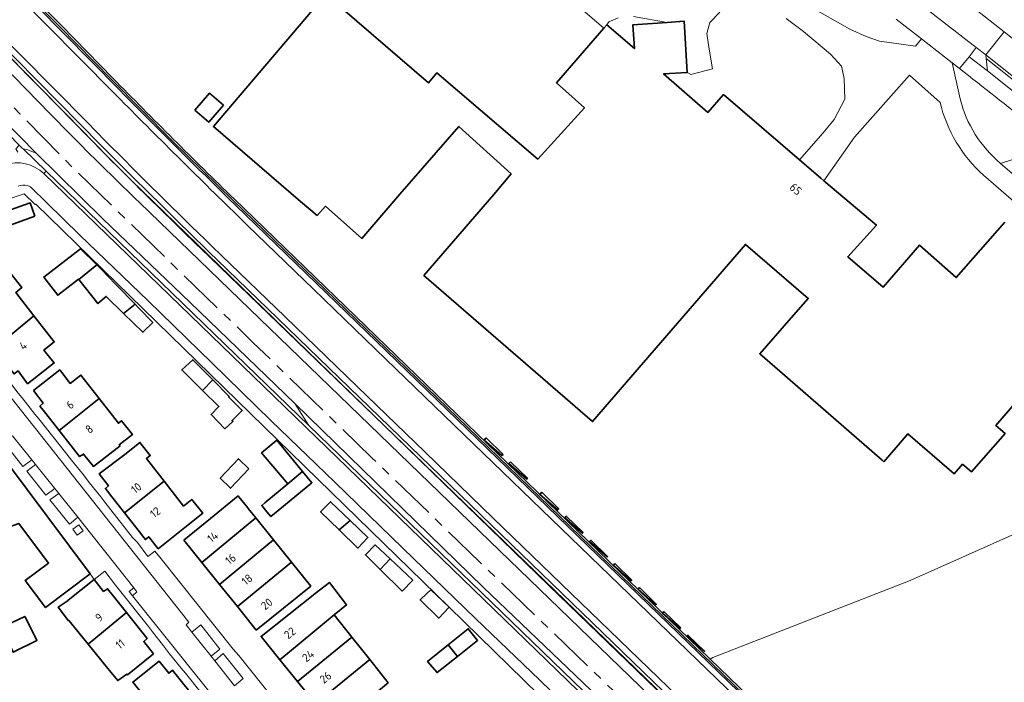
# Model space of a CAD drawing. Extents: x 152761 to 155748, y 459947 to 462743.
# Tile 224 of 256: x 154828 to 154989, y 462168 to 462276. Entities that reach past the tile are written whole.
import ezdxf
from ezdxf.enums import TextEntityAlignment as Align

# ---------------------------------------------------------------- set-up
doc = ezdxf.new("R2010")
doc.units = 0
doc.header["$LTSCALE"] = 0.75
doc.linetypes.add('AM-AS', pattern=[16, 10, -2, 2, -2])
for name, color, linetype, lineweight in [('B-RO-AM-AS_SPOOR-G', 251, 'AM-AS', 18), ('B-RO-GR-BEPLANTING_CULTUUR_HEESTERS-GV', 251, 'CONTINUOUS', 18), ('B-RO-GR-GRAS-GV', 251, 'CONTINUOUS', 13), ('B-RO-GR-GROENVOORZIENING-GV', 251, 'CONTINUOUS', 18), ('B-RO-IE-TERREINAFSCHEIDING_KUNSTMATIG_HEKWERK-G', 251, 'IE-TERREINAFSCHEIDING-KUNSTMATIG', 18), ('B-RO-IE-TERREINAFSCHEIDING_KUNSTMATIG_MUUR-G', 251, 'IE-TERREINAFSCHEIDING-KUNSTMATIG-DICHT', 18), ('B-RO-IE-TERREINAFSCHEIDING_KUNSTMATIG_MUUR-GV', 251, 'CONTINUOUS', 18), ('B-RO-KW-KUNSTWERK_GELUIDSWERING_SCHERM-G', 251, 'CONTINUOUS', 18), ('B-RO-OG-BEBOUWING-GV', 6, 'CONTINUOUS', 35), ('B-RO-OG-BEBOUWING-T18', 1, 'CONTINUOUS', 18), ('B-RO-OG-TERREIN_CULTUURSCHEIDING-GV', 251, 'CONTINUOUS', 18), ('B-RO-VH-VERHARDING_ASFALT-GV', 251, 'CONTINUOUS', 18), ('B-RO-VH-VERHARDING_BETONSTRAATSTEEN-GV', 251, 'CONTINUOUS', 18), ('B-RO-VH-VERHARDING_HALFVERHARDING-GV', 251, 'CONTINUOUS', 18), ('B-RO-VH-VERHARDING_STRAATBAKSTEEN-GV', 251, 'CONTINUOUS', 18), ('B-RO-VH-VERHARDING_TEGEL-GV', 251, 'CONTINUOUS', 18)]:
    doc.layers.add(name, color=color, linetype=linetype, lineweight=lineweight)
doc.styles.add('NLCS-ISO-M200-T18', font='NLCS-ISO.ttf', dxfattribs={"height": 0.36})
doc.linetypes.add('IE-TERREINAFSCHEIDING-KUNSTMATIG', pattern='A,4,[82,NLCS.SHX,S=0.75,R=90,X=0,Y=0],4,-2', length=10)
doc.linetypes.add('IE-TERREINAFSCHEIDING-KUNSTMATIG-DICHT', pattern='A,8,-1,[82,NLCS.SHX,S=0.75,R=90,X=0,Y=0],-1', length=10)

msp = doc.modelspace()

# ---------------------------------------------------------------- linework, layer by layer
at = {"layer": 'B-RO-AM-AS_SPOOR-G', "flags": 128}
msp.add_lwpolyline([(155681.987, 461195.763), (155672.897, 461211.998), (155658.384, 461238), (155648.351, 461255.973), (155631.803, 461285.539), (155617.005, 461312.012), (155604.143, 461335.108), (155586.106, 461367.342), (155573.02, 461390.792), (155559.991, 461413.975), (155544.73, 461441.297), (155529.591, 461468.574), (155516.181, 461492.539), (155500.425, 461520.67), (155487.311, 461544.201), (155472.908, 461569.975), (155459.676, 461593.56), (155452.428, 461606.124), (155446.443, 461616.221), (155440.009, 461626.758), (155432.431, 461638.783), (155427.999, 461645.62), (155419.637, 461658.231), (155411.687, 461669.817), (155404.43, 461680.083), (155396.489, 461691.108), (155386.222, 461704.969), (155375.934, 461718.105), (155367.385, 461728.826), (155358.538, 461739.712), (155349.636, 461750.151), (155339.349, 461762.035), (155326.593, 461776.143), (155315.623, 461787.804), (155302.965, 461800.863), (155286.683, 461817.004), (155279.088, 461824.405), (155265.87, 461837.192), (155251.91, 461850.736), (155235.055, 461867.015), (155223.768, 461877.851), (155210.731, 461890.47), (155196.665, 461904.045), (155180.515, 461919.578), (155162.215, 461937.301), (155146.061, 461952.951), (155129.233, 461969.126), (155112.429, 461985.449), (155089.419, 462007.664), (155069.182, 462027.224), (155049.179, 462046.54), (155031.327, 462063.779), (155013.24, 462081.298), (154991.538, 462102.251), (154971.216, 462121.853), (154947.336, 462145.018), (154926.087, 462165.465), (154903.331, 462187.394), (154885.668, 462204.449), (154866.26, 462223.265), (154854.532, 462234.618), (154837.057, 462251.563), (154828.307, 462260.46), (154819.869, 462269.224), (154807.197, 462281.919), (154798.331, 462290.411), (154775.258, 462312.873), (154762.216, 462325.461), (154742.643, 462344.37), (154723.927, 462362.402), (154710.544, 462375.359), (154692.99, 462392.257), (154675.511, 462409.117), (154657.482, 462426.5), (154637.826, 462445.435), (154617.093, 462465.509), (154594.11, 462487.696), (154586.212, 462495.316)], dxfattribs=at)
at = {"layer": 'B-RO-GR-BEPLANTING_CULTUUR_HEESTERS-GV', "flags": 128}
for points in [[(155144.963, 461974.7), (155145.179, 461974.997), (155145.061, 461975.091), (155144.977, 461974.992), (155142.443, 461977.139), (155044.234, 462071.257), (154985.542, 462127.971), (154984.597, 462128.883), (154863.02, 462246.363), (154853.037, 462256.167), (154843.167, 462266.13), (154834.79, 462274.708), (154829.082, 462280.441), (154828.884, 462280.246), (154830.969, 462278.132), (154844.308, 462264.577)], [(154828.63, 462254.933), (154828.127, 462255.407), (154827.573, 462254.82), (154827.904, 462254.246)], [(154832.149, 462250.767), (154832.53, 462251.161), (154828.76, 462254.807), (154828.63, 462254.933)], [(154843.787, 462252.307), (154843.488, 462252.607), (154842.097, 462254.022)], [(155167.222, 461927.577), (155110.046, 461982.746), (154988.098, 462100.702), (154875.373, 462209.725), (154832.53, 462251.161), (154832.149, 462250.767), (154987.605, 462100.363), (154993.68, 462094.158)], [(154847.739, 462246.089), (154991.355, 462107.365), (155140.92, 461962.856), (155142.094, 461964.09), (155136.932, 461970.298), (154993.08, 462108.477), (154992.782, 462108.765), (154992.518, 462108.491), (154992.457, 462108.428), (154887.644, 462209.685), (154857.734, 462238.58)], [(154863.489, 462245.55), (155045.478, 462069.704), (155142.795, 461976.399), (155143.561, 461975.763), (155144.963, 461974.7)]]:
    msp.add_lwpolyline(points, dxfattribs=at)
at = {"layer": 'B-RO-GR-BEPLANTING_CULTUUR_HEESTERS-GV'}
for points in [[(154842.097, 462254.022, -0.0001507), (154823.795, 462272.646)], [(154826.677, 462267.222, 0.010736), (154847.739, 462246.089)], [(154844.308, 462264.577, 0.0043446), (154863.489, 462245.55)], [(154825.812, 462252.201, -0.2856042), (154832.149, 462250.767)], [(154846.372, 462249.719, -0.0009667), (154843.787, 462252.307)], [(154857.734, 462238.58, -0.0041767), (154846.372, 462249.719)]]:
    msp.add_lwpolyline(points, format="xyb", dxfattribs=at)
at = {"layer": 'B-RO-GR-GRAS-GV', "flags": 128}
msp.add_lwpolyline([(154828.127, 462255.407), (154828.63, 462254.933), (154828.76, 462254.807), (154829.375, 462254.702), (154830.878, 462254.084), (154817.056, 462268.204), (154806.335, 462278.914), (154795.663, 462289.26), (154794.794, 462288.338), (154803.427, 462280.488), (154813.981, 462269.857), (154824.526, 462259.07)], close=True, dxfattribs=at)
at = {"layer": 'B-RO-GR-GROENVOORZIENING-GV', "flags": 128}
for points in [[(154984.232, 462271.334), (154983.047, 462269.83), (154986.059, 462267.529), (154985.85, 462269.56), (154985.792, 462270.117)], [(154873.091, 462213.297), (154856.028, 462229.779), (154841.782, 462243.393), (154830.878, 462254.084), (154829.375, 462254.702), (154828.76, 462254.807), (154832.53, 462251.161), (154875.373, 462209.725)], [(155168.12, 461927.617), (155161.431, 461934.055), (155143.562, 461951.538), (155119.541, 461974.592), (155051.469, 462040.466), (155026.839, 462064.039), (154986.833, 462103.233), (154970.491, 462118.951), (154951.346, 462137.418), (154936.429, 462152.155), (154903.829, 462183.355), (154873.091, 462213.297), (154875.373, 462209.725), (154988.098, 462100.702), (155110.046, 461982.746), (155167.222, 461927.577), (155167.65, 461927.164)], [(154837.601, 462191.84), (154838.571, 462192.547), (154837.865, 462193.518), (154836.896, 462192.811)], [(154846.64, 462181.968), (154847.339, 462182.57), (154846.807, 462183.243), (154846.069, 462182.66)]]:
    msp.add_lwpolyline(points, close=True, dxfattribs=at)
at = {"layer": 'B-RO-IE-TERREINAFSCHEIDING_KUNSTMATIG_HEKWERK-G', "flags": 128}
for points in [[(154920.005, 462277.452), (154923.475, 462274.472)], [(154828.63, 462254.933), (154828.127, 462255.407)], [(154828.63, 462254.933), (154828.76, 462254.807)], [(154828.76, 462254.807), (154832.53, 462251.161)], [(154832.53, 462251.161), (154875.373, 462209.725)], [(154847.739, 462246.089), (154991.355, 462107.365)], [(154875.373, 462209.725), (154988.098, 462100.702), (155110.046, 461982.746), (155167.222, 461927.577)], [(155000, 462196.283), (154973.432, 462184.426)], [(154973.432, 462184.426), (154941.253, 462171.901)], [(154941.253, 462171.901), (154940.823, 462171.632)]]:
    msp.add_lwpolyline(points, dxfattribs=at)
at = {"layer": 'B-RO-IE-TERREINAFSCHEIDING_KUNSTMATIG_HEKWERK-G'}
msp.add_lwpolyline([(154826.677, 462267.222, 0.010736), (154847.739, 462246.089)], format="xyb", dxfattribs=at)
at = {"layer": 'B-RO-IE-TERREINAFSCHEIDING_KUNSTMATIG_MUUR-G', "flags": 128}
for points in [[(154829.082, 462280.441), (154834.79, 462274.708), (154843.167, 462266.13), (154853.037, 462256.167), (154863.02, 462246.363), (154984.597, 462128.883)], [(154835.02, 462274.935), (154830.017, 462279.965)], [(154843.398, 462266.356), (154835.02, 462274.935)], [(154843.488, 462252.607), (154842.097, 462254.022)], [(154843.787, 462252.307), (154843.488, 462252.607)], [(154879.026, 462198.84), (154830.847, 462245.803)], [(154940.701, 462171.75), (154863.245, 462246.595)], [(154887.644, 462209.685), (154857.734, 462238.58)], [(154992.457, 462108.428), (154887.644, 462209.685)], [(154898.276, 462180.076), (154879.026, 462198.84)], [(154925.079, 462153.919), (154898.276, 462180.076)], [(154940.823, 462171.632), (154940.701, 462171.75)], [(154965.879, 462147.42), (154940.823, 462171.632)]]:
    msp.add_lwpolyline(points, dxfattribs=at)
at = {"layer": 'B-RO-IE-TERREINAFSCHEIDING_KUNSTMATIG_MUUR-G'}
for points in [[(154842.097, 462254.022, -0.0001507), (154823.795, 462272.646)], [(154863.245, 462246.595, -0.0070188), (154843.398, 462266.356)], [(154846.372, 462249.719, -0.0009667), (154843.787, 462252.307)], [(154857.734, 462238.58, -0.0041767), (154846.372, 462249.719)]]:
    msp.add_lwpolyline(points, format="xyb", dxfattribs=at)
at = {"layer": 'B-RO-IE-TERREINAFSCHEIDING_KUNSTMATIG_MUUR-GV', "flags": 128}
for points in [[(154843.398, 462266.356), (154835.02, 462274.935), (154830.017, 462279.965), (154829.508, 462280.477), (154829.323, 462280.663), (154829.082, 462280.441), (154834.79, 462274.708), (154843.167, 462266.13), (154853.037, 462256.167), (154863.02, 462246.363), (154984.597, 462128.883), (154985.542, 462127.971), (155044.234, 462071.257), (155142.443, 461977.139), (155144.977, 461974.992), (155145.061, 461975.091), (155145.186, 461975.238), (155144.939, 461975.447)], [(154841.426, 462255.432), (154824.106, 462272.953)], [(154842.097, 462254.022), (154843.488, 462252.607), (154843.787, 462252.307)], [(155144.939, 461975.447), (155142.659, 461977.379), (155123.553, 461995.689), (155116.655, 462002.3), (155090.984, 462026.902), (155085.937, 462031.739), (155053.756, 462062.579), (155044.458, 462071.49), (155032.313, 462083.226), (155026.382, 462088.957), (155009.521, 462105.25), (155006.941, 462107.742), (155002.023, 462112.494), (154999.473, 462114.958), (154982.052, 462131.792), (154965.879, 462147.42), (154940.823, 462171.632), (154940.701, 462171.75), (154863.245, 462246.595)], [(154857.734, 462238.58), (154887.644, 462209.685), (154992.457, 462108.428), (154992.518, 462108.491), (154992.782, 462108.765), (154860.425, 462236.714)]]:
    msp.add_lwpolyline(points, dxfattribs=at)
at = {"layer": 'B-RO-IE-TERREINAFSCHEIDING_KUNSTMATIG_MUUR-GV'}
for points in [[(154823.795, 462272.646, 0.0001507), (154842.097, 462254.022)], [(154863.245, 462246.595, -0.0070188), (154843.398, 462266.356)], [(154860.425, 462236.714, -0.0037914), (154841.426, 462255.432)], [(154843.787, 462252.307, 0.0009667), (154846.372, 462249.719)], [(154846.372, 462249.719, 0.0041767), (154857.734, 462238.58)]]:
    msp.add_lwpolyline(points, format="xyb", dxfattribs=at)
at = {"layer": 'B-RO-KW-KUNSTWERK_GELUIDSWERING_SCHERM-G', "flags": 128}
for points in [[(154842.097, 462254.022), (154823.891, 462272.499)], [(154843.787, 462252.307), (154842.097, 462254.022)], [(154846.372, 462249.719), (154845.562, 462250.505), (154843.787, 462252.307)], [(154887.644, 462209.685), (154846.372, 462249.719)], [(154992.418, 462108.452), (154914.564, 462183.572), (154887.644, 462209.685)]]:
    msp.add_lwpolyline(points, dxfattribs=at)
at = {"layer": 'B-RO-OG-BEBOUWING-GV', "flags": 128}
for points in [[(154878.13, 462280.022), (154859.808, 462258.456), (154874.038, 462246.209), (154876.731, 462243.944), (154878.076, 462245.446), (154884.037, 462240.211), (154890.223, 462247.447), (154899.857, 462258.456), (154908.346, 462250.739), (154905.566, 462247.387), (154894.147, 462234.186), (154921.658, 462210.339), (154946.565, 462239.241), (154956.834, 462230.418), (154953.673, 462226.824), (154948.908, 462221.407), (154952.163, 462218.576), (154968.876, 462204.04), (154969.142, 462203.809), (154972.474, 462207.665), (154973.079, 462208.365), (154980.643, 462201.834), (154981.988, 462203.386), (154983.441, 462202.139), (154988.923, 462208.398), (154987.421, 462209.694), (154996.317, 462220.032)], [(154988.891, 462242.877), (154980.965, 462233.815), (154974.956, 462239.1), (154969.024, 462232.242), (154963.264, 462237.227), (154967.95, 462242.384), (154959.372, 462249.585), (154958.859, 462250.016), (154955.378, 462253.006), (154942.98, 462263.657), (154940.448, 462260.755), (154933.217, 462267.026), (154937.086, 462267.266), (154936.566, 462275.63), (154933.813, 462275.43), (154928.218, 462275.025), (154928.459, 462271.152), (154923.971, 462275.044), (154923.475, 462274.472), (154915.778, 462265.586), (154920.322, 462261.504), (154912.723, 462253.146), (154896.246, 462267.185), (154894.906, 462265.584), (154878.512, 462279.693)]]:
    msp.add_lwpolyline(points, dxfattribs=at)
for points in [[(154861.434, 462261.941), (154859.175, 462263.896), (154856.806, 462261.13), (154859.065, 462259.175)], [(154830.711, 462243.859), (154829.901, 462245.995), (154825.819, 462244.563), (154826.645, 462242.379), (154827.262, 462242.604)], [(154840.807, 462235.909), (154838.132, 462238.504), (154832.158, 462233.91), (154834.428, 462230.937), (154837.793, 462233.585), (154837.851, 462233.512)], [(154847.025, 462229.469), (154844.026, 462232.589), (154843.86, 462232.746), (154841.544, 462235.156), (154840.807, 462235.909), (154837.851, 462233.512), (154840.968, 462229.584), (154842.326, 462230.761), (154845.161, 462227.987)], [(154819.888, 462228.785), (154821.442, 462226.889), (154820.794, 462226.389), (154821.22, 462225.848), (154821.745, 462225.18), (154824.035, 462222.27), (154830.539, 462227.584), (154827.584, 462231.378), (154828.556, 462232.192), (154826.854, 462234.328), (154824.13, 462232.191)], [(154845.161, 462227.987), (154848.303, 462224.913), (154849.908, 462226.48), (154847.581, 462228.891), (154847.025, 462229.469)], [(154827.051, 462218.438), (154827.31, 462218.108), (154827.959, 462218.608), (154829.514, 462216.513), (154833.854, 462219.919), (154833.81, 462219.974), (154832.166, 462222.006), (154833.858, 462223.323), (154833.058, 462224.35), (154830.539, 462227.584), (154824.035, 462222.27), (154826.346, 462219.334)], [(154859.711, 462217.137), (154856.444, 462220.416), (154854.649, 462218.763), (154858.028, 462215.431)], [(154830.466, 462215.415), (154832.071, 462213.369), (154831.522, 462212.869), (154831.816, 462212.496), (154832.454, 462211.682), (154834.65, 462208.887), (154841.18, 462214.113), (154838.207, 462217.93), (154836.461, 462216.576), (154834.757, 462218.772)], [(154859.711, 462217.137), (154858.028, 462215.431), (154860.708, 462212.787), (154859.428, 462211.53), (154861.698, 462209.178), (154862.995, 462210.367), (154862.86, 462210.53), (154864.509, 462212.151), (154862.319, 462214.347), (154862.406, 462214.432)], [(154837.773, 462204.912), (154837.989, 462204.638), (154838.638, 462205.038), (154840.243, 462203.043), (154844.583, 462206.4), (154844.452, 462206.562), (154846.605, 462208.239), (154844.846, 462210.497), (154844.317, 462210.085), (154841.18, 462214.113), (154834.65, 462208.887), (154837.001, 462205.896)], [(154851.799, 462200.614), (154848.896, 462204.318), (154849.509, 462204.798), (154847.821, 462206.954), (154845.586, 462205.152), (154841.194, 462201.845), (154842.699, 462199.899), (154842.2, 462199.449), (154842.535, 462199.021), (154843.259, 462198.095), (154845.296, 462195.492)], [(154871.925, 462200.175), (154874.359, 462202.206), (154870.145, 462207.309), (154867.672, 462205.243)], [(154904.298, 462207.69), (154903.964, 462207.305), (154906.862, 462204.795), (154907.046, 462205.006)], [(154826.046, 462203.763), (154821.357, 462200.105), (154821.407, 462199.905), (154824.029, 462192.335), (154828.069, 462193.723), (154832.932, 462187.287), (154829.091, 462184.431), (154832.451, 462180.04), (154839.731, 462185.55)], [(154865.593, 462202.669), (154863.917, 462204.277), (154860.917, 462201.116), (154862.619, 462199.494)], [(154908.274, 462203.807), (154908.003, 462203.494), (154910.901, 462200.983), (154911.022, 462201.123)], [(154874.359, 462202.206), (154871.925, 462200.175), (154868.215, 462197.107), (154867.701, 462196.682), (154868.542, 462195.661), (154869.196, 462194.868), (154870.654, 462196.069), (154875.874, 462200.371)], [(154851.799, 462200.614), (154845.296, 462195.492), (154847.731, 462192.378), (154848.458, 462191.449), (154848.717, 462191.118), (154849.266, 462191.568), (154850.821, 462189.623), (154855.161, 462193.08), (154858.077, 462195.403), (154856.287, 462197.65), (154854.955, 462196.588)], [(154854.965, 462191.031), (154857.912, 462187.386), (154866.746, 462194.635), (154865.494, 462196.193), (154865.402, 462196.307), (154863.975, 462198.083), (154863.882, 462198.198), (154863.846, 462198.243), (154859.313, 462194.562)], [(154882.103, 462194.211), (154878.892, 462197.276), (154877.297, 462195.624), (154880.311, 462192.698)], [(154916.127, 462196.137), (154913.378, 462198.821), (154913.067, 462198.462), (154915.965, 462195.951)], [(154857.912, 462187.386), (154860.796, 462183.817), (154869.621, 462191.058), (154866.746, 462194.635)], [(154880.311, 462192.698), (154883.358, 462189.74), (154885.004, 462191.443), (154882.103, 462194.211)], [(154920.102, 462192.254), (154917.355, 462194.938), (154917.105, 462194.65), (154920.003, 462192.139)], [(154860.796, 462183.817), (154863.713, 462180.194), (154872.537, 462187.432), (154869.621, 462191.058)], [(154921.346, 462191.039), (154921.144, 462190.806), (154924.042, 462188.295), (154924.094, 462188.355)], [(154887.009, 462186.255), (154888.633, 462187.968), (154886.205, 462190.245), (154884.61, 462188.643)], [(154888.633, 462187.968), (154887.009, 462186.255), (154890.573, 462182.709), (154892.317, 462184.512)], [(154863.713, 462180.194), (154866.797, 462176.364), (154875.676, 462183.527), (154872.537, 462187.432)], [(154925.283, 462187.195), (154925.035, 462186.909), (154927.933, 462184.399), (154928.03, 462184.511)], [(154843.447, 462181.967), (154842.763, 462182.828), (154842.539, 462183.11), (154841.89, 462182.659), (154840.385, 462184.603), (154836.096, 462181.248), (154836.141, 462181.192), (154834.495, 462180.086), (154836.177, 462177.89), (154836.254, 462177.95), (154839.375, 462174.089), (154845.639, 462179.211)], [(154876.628, 462182.48), (154867.598, 462175.316), (154870.666, 462171.503), (154879.529, 462178.825), (154881.529, 462180.477), (154878.73, 462184.103)], [(154894.617, 462182.3), (154893.525, 462181.266), (154896.58, 462178.324), (154898.276, 462180.076), (154895.27, 462182.919)], [(154929.289, 462183.282), (154929.058, 462183.015), (154931.956, 462180.504), (154932.037, 462180.598)], [(154825.245, 462176.763), (154827.177, 462172.756), (154831.021, 462174.65), (154830.957, 462174.811), (154829.048, 462178.597)], [(154850.012, 462172.481), (154848.458, 462174.477), (154849.006, 462174.977), (154848.787, 462175.252), (154848.122, 462176.089), (154845.639, 462179.211), (154839.375, 462174.089), (154842.603, 462170.094), (154844.214, 462168.137), (154845.676, 462169.195), (154845.772, 462169.075)], [(154873.498, 462167.983), (154882.382, 462175.23), (154879.529, 462178.825), (154870.666, 462171.503)], [(154936.026, 462176.701), (154933.278, 462179.386), (154933.048, 462179.12), (154935.946, 462176.61)], [(154899.594, 462172.06), (154902.887, 462174.69), (154901.383, 462176.586), (154898.098, 462173.932)], [(154876.439, 462164.328), (154885.298, 462171.555), (154882.382, 462175.23), (154873.498, 462167.983)], [(154939.952, 462172.867), (154937.204, 462175.551), (154937.036, 462175.357)], [(154898.098, 462173.932), (154894.748, 462171.225), (154896.301, 462169.429), (154899.594, 462172.06)], [(154885.298, 462171.555), (154876.439, 462164.328), (154879.48, 462160.549), (154888.308, 462167.763)], [(154850.018, 462160.735), (154856.384, 462165.768), (154854.187, 462168.506), (154853.537, 462169.316), (154853.117, 462169.839), (154852.518, 462169.338), (154850.965, 462171.284), (154846.674, 462167.877), (154848.329, 462165.782), (154846.882, 462164.63)]]:
    msp.add_lwpolyline(points, close=True, dxfattribs=at)
at = {"layer": 'B-RO-OG-TERREIN_CULTUURSCHEIDING-GV', "flags": 128}
msp.add_lwpolyline([(155000, 462196.283), (154973.432, 462184.426), (154941.253, 462171.901), (154940.823, 462171.632), (154965.879, 462147.42), (154974.35, 462151.315), (154994.935, 462160.332)], dxfattribs=at)
at = {"layer": 'B-RO-VH-VERHARDING_ASFALT-GV', "flags": 128}
for points in [[(154843.457, 462264.056), (154832.615, 462275.039), (154832.123, 462275.537), (154821.699, 462285.927), (154810.627, 462296.729), (154804.535, 462302.571), (154803.647, 462303.445), (154802.975, 462304.148), (154802.939, 462304.185), (154802.247, 462304.94), (154802.062, 462305.151), (154802, 462304.968), (154802.866, 462304.044), (154800.206, 462300.404), (154799.128, 462299.024), (154799.551, 462298.706), (154799.459, 462298.57), (154799.405, 462298.49), (154799.36, 462298.424)], [(154844.308, 462264.577), (154830.969, 462278.132), (154828.884, 462280.246), (154825.332, 462283.846), (154809.564, 462299.18), (154809.709, 462299.325), (154805, 462303.815), (154804.624, 462302.799), (154804.535, 462302.571), (154810.627, 462296.729), (154821.699, 462285.927), (154832.123, 462275.537), (154832.615, 462275.039), (154843.457, 462264.056)], [(154799.54, 462298.316), (154801.784, 462296.17), (154805.652, 462292.48), (154817.43, 462281.025), (154821.173, 462277.363), (154828.359, 462270.12), (154839.199, 462259.13), (154842.156, 462256.127)], [(154842.156, 462256.127), (154839.199, 462259.13), (154828.359, 462270.12), (154821.173, 462277.363), (154817.43, 462281.025), (154805.652, 462292.48), (154801.784, 462296.17), (154801.657, 462295.979), (154801.279, 462295.413), (154801.22, 462295.324), (154814.057, 462282.863), (154820.32, 462276.783), (154824.106, 462272.953), (154841.426, 462255.432)], [(154993.68, 462094.158), (154987.605, 462100.363), (154832.149, 462250.767)], [(154829.978, 462248.591), (154838.034, 462240.762), (154849.157, 462230.007), (154859.544, 462219.927), (154869.194, 462210.55), (154879.586, 462200.473), (154890.711, 462189.732), (154902.539, 462178.265), (154912.976, 462168.236), (154922.672, 462158.874), (154933.08, 462148.81), (154944.245, 462138.066), (154953.936, 462128.722), (154965.757, 462117.262), (154976.201, 462107.208), (154986.44, 462097.315)], [(155145.933, 461974.399), (155145.179, 461974.997), (155144.963, 461974.7), (155143.561, 461975.763), (155142.795, 461976.399), (155045.478, 462069.704), (154863.489, 462245.55)], [(154863.064, 462244.578), (154865.385, 462242.331), (154876.133, 462231.93), (154887.954, 462220.509), (154899.054, 462209.789), (154910.155, 462199.071), (154921.266, 462188.351), (154932.364, 462177.625), (154943.467, 462166.88), (154954.577, 462156.142), (154965.666, 462145.406), (154976.74, 462134.661), (154987.856, 462123.955), (154998.233, 462113.919)], [(154998.233, 462113.919), (154987.856, 462123.955), (154976.74, 462134.661), (154965.666, 462145.406), (154954.577, 462156.142), (154943.467, 462166.88), (154932.364, 462177.625), (154921.266, 462188.351), (154910.155, 462199.071), (154899.054, 462209.789), (154887.954, 462220.509), (154876.133, 462231.93), (154865.385, 462242.331), (154863.064, 462244.578)], [(154993.746, 462109.249), (154983.363, 462119.259), (154972.029, 462130.229), (154960.931, 462140.967), (154949.845, 462151.708), (154938.739, 462162.44), (154927.636, 462173.173), (154916.543, 462183.879), (154905.448, 462194.604), (154894.336, 462205.344), (154883.237, 462216.053), (154871.497, 462227.403), (154861.124, 462237.418), (154859.536, 462238.968)], [(154859.536, 462238.968), (154861.124, 462237.418), (154871.497, 462227.403), (154883.237, 462216.053), (154894.336, 462205.344), (154905.448, 462194.604), (154916.543, 462183.879), (154927.636, 462173.173), (154938.739, 462162.44), (154949.845, 462151.708), (154960.931, 462140.967), (154972.029, 462130.229), (154983.363, 462119.259), (154993.746, 462109.249)], [(154860.425, 462236.714), (154992.782, 462108.765), (154993.08, 462108.477), (155136.932, 461970.298), (155142.094, 461964.09), (155152.902, 461953.802)]]:
    msp.add_lwpolyline(points, dxfattribs=at)
at = {"layer": 'B-RO-VH-VERHARDING_ASFALT-GV'}
for points in [[(154843.457, 462264.056, 0.0044775), (154863.064, 462244.578)], [(154863.064, 462244.578, -0.0044775), (154843.457, 462264.056)], [(154863.489, 462245.55, -0.0043446), (154844.308, 462264.577)], [(154841.426, 462255.432, 0.0037914), (154860.425, 462236.714)], [(154859.536, 462238.968, -0.0037349), (154842.156, 462256.127)], [(154842.156, 462256.127, 0.0037349), (154859.536, 462238.968)], [(154832.149, 462250.767, 0.2856042), (154825.812, 462252.201)], [(154827.959, 462248.728, -0.1223875), (154829.487, 462248.825)], [(154829.487, 462248.825, -0.0698764), (154829.978, 462248.591)]]:
    msp.add_lwpolyline(points, format="xyb", dxfattribs=at)
at = {"layer": 'B-RO-VH-VERHARDING_BETONSTRAATSTEEN-GV', "flags": 128}
for points in [[(154981.593, 462262.96), (154980.272, 462268.837), (154975.267, 462272.735), (154974.316, 462271.569), (154968.469, 462272.353), (154966.279, 462273.131), (154963.603, 462274.311), (154955.532, 462278.871), (154949.032, 462281.53), (154943.585, 462282.44), (154937.042, 462281.945), (154927.54, 462280.363), (154921.425, 462279.026), (154920.005, 462277.452), (154923.475, 462274.472)], [(154923.475, 462274.472), (154923.971, 462275.044), (154924.313, 462275.5), (154925.803, 462276.145)], [(154928.319, 462276.362), (154933.813, 462275.43), (154936.566, 462275.63), (154937.086, 462267.266), (154937.685, 462266.915), (154941.233, 462267.851), (154940.641, 462271.033), (154940.296, 462273.613), (154940.779, 462275.424), (154942.407, 462277.062)], [(154953.194, 462276.044), (154956.027, 462273.918), (154960.455, 462270.225), (154962.26, 462268.294), (154962.69, 462266.268), (154962.795, 462262.933), (154961.047, 462259.596), (154959.276, 462257.423), (154955.378, 462253.006), (154958.859, 462250.016), (154959.372, 462249.585), (154964.375, 462256.689), (154973.358, 462266.796), (154978.31, 462262.374)], [(155018.568, 462227.836), (155013.817, 462230.301), (155013.061, 462230.956), (155008.742, 462234.685), (155004.232, 462238.629), (154999.817, 462242.406), (154994.854, 462246.725), (154988.202, 462252.424)], [(154985.39, 462250.504), (154995.247, 462242.007), (155010.977, 462228.46), (155016.418, 462223.808)]]:
    msp.add_lwpolyline(points, dxfattribs=at)
for points in [[(155001.155, 462257.39), (155002.296, 462256.483), (155017.004, 462244.788), (155018.213, 462243.826), (155028.692, 462235.495), (155029.266, 462235.549), (154985.792, 462270.117), (154985.85, 462269.56)], [(154985.85, 462269.56), (154986.059, 462267.529), (155000.236, 462256.243), (155001.155, 462257.39)], [(154988.202, 462252.424), (154994.854, 462246.725), (154999.192, 462248.186), (154998.387, 462250.522), (154997.013, 462250.048), (154996.185, 462252.431), (154994.834, 462251.969), (154994.062, 462254.309)]]:
    msp.add_lwpolyline(points, close=True, dxfattribs=at)
at = {"layer": 'B-RO-VH-VERHARDING_BETONSTRAATSTEEN-GV'}
for points in [[(154978.31, 462262.374, 0.1497705), (154985.39, 462250.504)], [(154988.202, 462252.424, -0.1586768), (154981.593, 462262.96)]]:
    msp.add_lwpolyline(points, format="xyb", dxfattribs=at)
at = {"layer": 'B-RO-VH-VERHARDING_HALFVERHARDING-GV', "flags": 128}
for points in [[(154806.335, 462278.914), (154817.056, 462268.204), (154830.878, 462254.084), (154841.782, 462243.393), (154856.028, 462229.779), (154873.091, 462213.297), (154903.829, 462183.355), (154936.429, 462152.155), (154951.346, 462137.418), (154970.491, 462118.951), (154986.833, 462103.233), (155026.839, 462064.039), (155051.469, 462040.466), (155119.541, 461974.592), (155143.562, 461951.538), (155161.431, 461934.055), (155168.12, 461927.617)], [(155168.12, 461927.617), (155214.407, 461882.908), (155218.621, 461878.86), (155219.805, 461880.037), (155219.851, 461880.015), (155221.483, 461881.743), (155222.404, 461880.873), (155222.915, 461881.734), (155219.977, 461884.594), (155220.469, 461885.08), (155197.427, 461907.496), (155170.19, 461933.713), (155143.879, 461958.584), (155124.035, 461977.628), (155102.014, 461998.922), (155074.589, 462025.938), (155045.001, 462054.332), (155022.518, 462076.142), (154998.045, 462099.46), (154990.672, 462106.666), (154991.355, 462107.365), (154847.739, 462246.089)]]:
    msp.add_lwpolyline(points, dxfattribs=at)
at = {"layer": 'B-RO-VH-VERHARDING_HALFVERHARDING-GV'}
msp.add_lwpolyline([(154847.739, 462246.089, -0.010736), (154826.677, 462267.222)], format="xyb", dxfattribs=at)
at = {"layer": 'B-RO-VH-VERHARDING_STRAATBAKSTEEN-GV', "flags": 128}
for points in [[(154971.887, 462280.968), (154984.232, 462271.334), (154985.792, 462270.117), (154988.76, 462273.87), (154981.905, 462279.291)], [(154981.905, 462279.291), (154988.76, 462273.87), (154995.774, 462268.324)], [(155034.064, 462237.845), (155029.49, 462241.488), (154995.774, 462268.324), (154988.76, 462273.87), (154985.792, 462270.117), (155029.266, 462235.549)], [(154863.257, 462167.296), (154860.025, 462171.363), (154859.426, 462172.113), (154856.301, 462176.042), (154855.348, 462177.239), (154855.798, 462177.64), (154817.887, 462225.419)], [(154827.06, 462208.03), (154830.221, 462204.092), (154830.82, 462203.341), (154833.936, 462199.456), (154834.581, 462198.652), (154837.713, 462194.743), (154846.807, 462183.243), (154847.339, 462182.57), (154846.64, 462181.968), (154868.096, 462155.179)]]:
    msp.add_lwpolyline(points, dxfattribs=at)
at = {"layer": 'B-RO-VH-VERHARDING_TEGEL-GV', "flags": 128}
for points in [[(154971.179, 462275.927), (154975.267, 462272.735), (154980.272, 462268.837), (154981.51, 462267.879), (154983.047, 462269.83), (154984.232, 462271.334), (154971.887, 462280.968), (154971.325, 462280.901), (154969.243, 462280.655)], [(155032.637, 462232.693), (155031.896, 462233.389), (155031.624, 462233.617), (155031.128, 462234.032), (155029.943, 462232.531), (155026.553, 462235.292), (155017.291, 462242.666), (155016.061, 462243.645), (155001.385, 462255.328), (155000.236, 462256.243), (154986.059, 462267.529), (154983.047, 462269.83), (154981.51, 462267.879)], [(154810.165, 462242.763), (154809.194, 462242.547), (154809.487, 462241.02), (154828.96, 462247.48), (154830.744, 462245.739), (154830.847, 462245.803), (154879.026, 462198.84), (154898.276, 462180.076), (154925.079, 462153.919), (154939.523, 462139.834), (154943.766, 462135.697), (154946.992, 462132.51), (154950.795, 462128.753)], [(154986.44, 462097.315), (154976.201, 462107.208), (154965.757, 462117.262), (154953.936, 462128.722), (154944.245, 462138.066), (154933.08, 462148.81), (154922.672, 462158.874), (154912.976, 462168.236), (154902.539, 462178.265), (154890.711, 462189.732), (154879.586, 462200.473), (154869.194, 462210.55), (154859.544, 462219.927), (154849.157, 462230.007), (154838.034, 462240.762), (154829.978, 462248.591)], [(154847.419, 462190.615), (154846.616, 462191.464), (154842.106, 462197.2), (154841.453, 462198.099), (154839.55, 462200.443), (154838.596, 462201.69), (154836.691, 462204.085), (154835.889, 462205.032), (154831.327, 462210.82), (154830.675, 462211.567), (154828.771, 462214.014), (154827.767, 462215.259), (154826.013, 462217.605), (154825.261, 462218.452), (154820.649, 462224.29), (154820.097, 462224.988), (154818.142, 462227.383), (154819.203, 462228.234), (154818.438, 462229.232), (154810.817, 462239.111), (154810.609, 462239.409), (154809.487, 462241.02), (154809.194, 462242.547)], [(154817.887, 462225.419), (154855.798, 462177.64), (154855.348, 462177.239), (154856.301, 462176.042), (154857.748, 462177.194), (154860.856, 462173.253), (154859.426, 462172.113), (154860.025, 462171.363), (154861.408, 462172.555), (154864.666, 462168.464), (154863.257, 462167.296)], [(154813.147, 462219.702), (154823.862, 462206.177), (154824.258, 462205.678), (154826.046, 462203.763), (154839.731, 462185.55), (154840.385, 462184.603), (154842.083, 462185.957), (154843.834, 462183.66), (154844.489, 462182.864), (154849.2, 462176.926), (154849.853, 462176.079), (154851.658, 462173.784), (154851.653, 462173.78)], [(154868.096, 462155.179), (154846.64, 462181.968), (154846.069, 462182.66), (154846.807, 462183.243), (154837.713, 462194.743), (154836.316, 462193.64), (154833.158, 462197.582), (154834.581, 462198.652), (154833.936, 462199.456), (154832.457, 462198.329), (154829.398, 462202.271), (154830.82, 462203.341), (154830.221, 462204.092), (154828.747, 462203.019), (154825.638, 462207.01)], [(154875.888, 462157.345), (154863.959, 462172.212), (154863.055, 462173.257), (154851.275, 462187.977), (154850.278, 462189.222), (154849.124, 462188.37), (154847.419, 462190.615)], [(154851.653, 462173.78), (154852.661, 462172.487), (154854.566, 462170.142), (154855.266, 462169.343), (154859.93, 462163.457), (154860.53, 462162.658), (154862.236, 462160.564), (154862.23, 462160.56), (154863.282, 462159.262), (154863.289, 462159.267), (154865.544, 462156.473), (154867.048, 462154.527), (154871.31, 462149.189), (154872.813, 462147.343), (154874.97, 462144.6), (154873.972, 462143.748), (154874.925, 462142.551), (154877.594, 462139.038), (154881.141, 462134.368), (154882.145, 462132.972)]]:
    msp.add_lwpolyline(points, dxfattribs=at)
at = {"layer": 'B-RO-VH-VERHARDING_TEGEL-GV'}
for points in [[(154981.51, 462267.879, -0.0049821), (154993.065, 462258.737)], [(154829.487, 462248.825, 0.1223875), (154827.959, 462248.728)], [(154829.978, 462248.591, 0.0698764), (154829.487, 462248.825)]]:
    msp.add_lwpolyline(points, format="xyb", dxfattribs=at)
at = {"layer": 'B-RO-VH-VERHARDING_TEGEL-GV', "flags": 128}
for points in [[(154827.06, 462208.03), (154825.638, 462207.01), (154828.747, 462203.019), (154830.221, 462204.092)], [(154833.936, 462199.456), (154830.82, 462203.341), (154829.398, 462202.271), (154832.457, 462198.329)], [(154834.581, 462198.652), (154833.158, 462197.582), (154836.316, 462193.64), (154837.713, 462194.743)], [(154837.601, 462191.84), (154836.896, 462192.811), (154837.865, 462193.518), (154838.571, 462192.547)], [(154859.426, 462172.113), (154860.856, 462173.253), (154857.748, 462177.194), (154856.301, 462176.042)], [(154860.025, 462171.363), (154863.257, 462167.296), (154864.666, 462168.464), (154861.408, 462172.555)]]:
    msp.add_lwpolyline(points, close=True, dxfattribs=at)

# ---------------------------------------------------------------- texts
at = {"layer": 'B-RO-OG-BEBOUWING-T18', "style": 'NLCS-ISO-M200-T18'}
for s, rotation, p in [('65', 319.3, (154954.786, 462248.242)), ('4', 38.2, (154828.765, 462222.728)), ('6', 38.2, (154836.435, 462213.089)), ('8', 38.2, (154839.555, 462209.12)), ('10', 38, (154847.231, 462199.509)), ('12', 38, (154850.324, 462195.556)), ('14', 39, (154859.691, 462191.548)), ('16', 39, (154862.612, 462187.934)), ('18', 38.8, (154865.304, 462184.596)), ('20', 38.8, (154868.511, 462180.614)), ('9', 38.5, (154841.158, 462178.42)), ('22', 38.8, (154872.274, 462175.885)), ('11', 38.5, (154844.609, 462174.08)), ('24', 38.8, (154875.264, 462172.169)), ('26', 38.8, (154878.101, 462168.644))]:
    msp.add_text(s, height=1.35, rotation=rotation, dxfattribs=at).set_placement(p, align=Align.MIDDLE)

doc.saveas('drawing.dxf')
